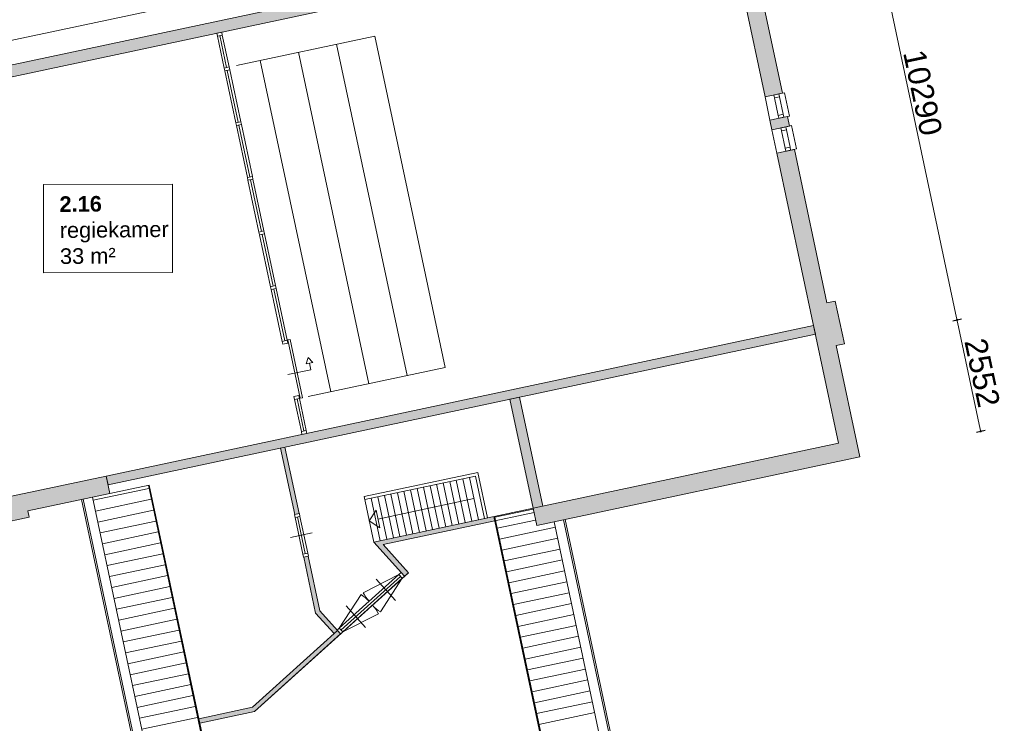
# Model space of a CAD drawing. Header units: millimetres. Extents: x 755778 to 1537169, y 90093 to 392038.
# Tile 103 of 134: x 1159612 to 1181709, y 142852 to 158631. Entities that reach past the tile are written whole.
import ezdxf

# ---------------------------------------------------------------- set-up
doc = ezdxf.new("R2010")
doc.units = ezdxf.units.MM
doc.layers.add('maatlijnen', color=7, linetype='Continuous')
doc.layers.add('NIV 2OS', color=7, linetype='Continuous')
doc.layers.add('oppervlaktelijnen', color=6, linetype='Continuous', lineweight=35, plot=False)
doc.layers.add('RUIMTEnr', color=7, linetype='Continuous', lineweight=5)
doc.styles.get("Standard").update_dxf_attribs({"font": 'arial.ttf'})
doc.dimstyles.new('even', dxfattribs={"dimtxt": 500, "dimasz": 50, "dimexe": 100, "dimexo": 0, "dimgap": 50, "dimtad": 1, "dimdec": 0, "dimzin": 0, "dimdsep": 46, "dimtxsty": 'Standard', "dimblk": 'DOT', "dimcen": 1, "dimclrd": 7, "dimclre": 7, "dimclrt": 7, "dimadec": 0, "dimazin": 0, "dimtfac": 1, "dimtdec": 0, "dimtofl": 0, "dimtmove": 0, "dimatfit": 2, "dimldrblk": 'DOT', "dimfxl": 100, "dimfxlon": 1, "dimtolj": 1, "dimtzin": 0, "dimlwd": 5, "dimarcsym": 0})

# ---------------------------------------------------------------- blocks, each defined once
blk = doc.blocks.new('_Dot')
at = {"color": 0, "linetype": 'ByBlock', "lineweight": -2}
blk.add_line((-0.5, 0), (-1, 0), dxfattribs=at)
at = {"color": 0, "linetype": 'ByBlock', "const_width": 0.5}
blk.add_lwpolyline([(-0.25, 0, 1), (0.25, 0, 1)], format="xyb", close=True, dxfattribs=at)
blk = doc.blocks.new('*D200')
at = {"layer": 'Defpoints', "color": 0, "lineweight": 5, "transparency": 16777216}
for p in [(1175980, 161426), (1180649, 151898), (1178119, 151361)]:
    blk.add_point(p, dxfattribs=at)
at = {"layer": 'maatlijnen', "color": 7, "lineweight": -2, "transparency": 16777216}
for p, q in [((1178412, 161943), (1178608, 161984)), ((1180551, 151878), (1180747, 151919))]:
    blk.add_line(p, q, dxfattribs=at)
at = {"layer": 'maatlijnen', "color": 7, "lineweight": 5, "transparency": 16777216}
blk.add_line((1178520, 161915), (1180639, 151947), dxfattribs=at)
at = {"layer": 'maatlijnen', "color": 7, "lineweight": 5, "transparency": 16777216, "xscale": 50, "yscale": 50, "zscale": 50}
for p, rotation in [((1178510, 161964), 102.0000000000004), ((1180649, 151898), 282.0000000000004)]:
    blk.add_blockref('_Dot', p, dxfattribs=dict(at, rotation=rotation))
at = {"layer": 'maatlijnen', "color": 7, "lineweight": 5, "transparency": 16777216, "insert": (1179878, 156994), "char_height": 500, "attachment_point": 5, "rotation": 282}
blk.add_mtext('\\A1;10290', dxfattribs=at)
blk = doc.blocks.new('*D201')
at = {"layer": 'Defpoints', "color": 0, "lineweight": 5, "transparency": 16777216}
for p in [(1178119, 151361), (1181180, 149402), (1178464, 148825)]:
    blk.add_point(p, dxfattribs=at)
at = {"layer": 'maatlijnen', "color": 7, "lineweight": -2, "transparency": 16777216}
for p, q in [((1180551, 151878), (1180747, 151919)), ((1181082, 149381), (1181278, 149423))]:
    blk.add_line(p, q, dxfattribs=at)
at = {"layer": 'maatlijnen', "color": 7, "lineweight": 5, "transparency": 16777216}
blk.add_line((1180660, 151849), (1181169, 149451), dxfattribs=at)
at = {"layer": 'maatlijnen', "color": 7, "lineweight": 5, "transparency": 16777216, "xscale": 50, "yscale": 50, "zscale": 50}
for p, rotation in [((1180649, 151898), 102.0000000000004), ((1181180, 149402), 282.0000000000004)]:
    blk.add_blockref('_Dot', p, dxfattribs=dict(at, rotation=rotation))
at = {"layer": 'maatlijnen', "color": 7, "lineweight": 5, "transparency": 16777216, "insert": (1181213, 150714), "char_height": 500, "attachment_point": 5, "rotation": 282}
blk.add_mtext('\\A1;2552', dxfattribs=at)
blk = doc.blocks.new('*D203')
at = {"layer": 'Defpoints', "color": 0, "lineweight": 5, "transparency": 16777216}
for p in [(1163595, 148626), (1168448, 125795), (1160206, 124043)]:
    blk.add_point(p, dxfattribs=at)
at = {"layer": 'maatlijnen', "color": 7, "lineweight": -2, "transparency": 16777216}
for p, q in [((1155451, 146895), (1155256, 146854)), ((1160304, 124064), (1160109, 124023))]:
    blk.add_line(p, q, dxfattribs=at)
at = {"layer": 'maatlijnen', "color": 7, "lineweight": 5, "transparency": 16777216}
blk.add_line((1155364, 146825), (1160196, 124092), dxfattribs=at)
at = {"layer": 'maatlijnen', "color": 7, "lineweight": 5, "transparency": 16777216, "xscale": 50, "yscale": 50, "zscale": 50}
for p, rotation in [((1155354, 146874), 102.0000000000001), ((1160206, 124043), 282.0000000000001)]:
    blk.add_blockref('_Dot', p, dxfattribs=dict(at, rotation=rotation))
at = {"layer": 'maatlijnen', "color": 7, "lineweight": 5, "transparency": 16777216, "insert": (1158079, 135522), "char_height": 500, "attachment_point": 5, "rotation": 282}
blk.add_mtext('\\A1;23341', dxfattribs=at)

msp = doc.modelspace()

# ---------------------------------------------------------------- hatches: boundary and pattern name
at = {"layer": 'NIV 2OS', "lineweight": 5}
h = msp.add_hatch(color=7, dxfattribs=at)
h.dxf.hatch_style = 1
h.paths.add_polyline_path([(1157518, 156944.4), (1175515.9, 160770), (1176338.4, 156900.4), (1176729.7, 156983.6), (1175997.6, 160427.7), (1176183.5, 160467.2), (1175979.7, 161425.7), (1175123.8, 161243.8), (1175154, 161102), (1171251.2, 160272.4), (1171251.2, 160129.3), (1158396.2, 157396.9), (1158396.2, 157540), (1157713.6, 157394.9), (1157683.5, 157536.8), (1156832.5, 157355.9), (1157036.2, 156397.3), (1157217.2, 156435.8), (1157949.3, 152991.7), (1158340.5, 153074.9)])
h = msp.add_hatch(color=7, dxfattribs=at)
h.dxf.hatch_style = 1
h.paths.add_polyline_path([(1176886.5, 156246.1), (1176840.7, 156461.3), (1176449.5, 156378.1), (1176495.2, 156162.9)])
h = msp.add_hatch(color=7, dxfattribs=at)
h.dxf.hatch_style = 1
h.paths.add_polyline_path([(1178463.9, 148824.9), (1177933.3, 151321.1), (1178119.1, 151360.6), (1177915.4, 152319.2), (1177729.5, 152279.7), (1176997.5, 155723.7), (1176606.2, 155640.6), (1177989.4, 149133), (1171134.4, 147675.9), (1171217.6, 147284.7)])
h = msp.add_hatch(color=7, dxfattribs=at)
h.dxf.hatch_style = 1
h.paths.add_polyline_path([(1159430.8, 147945.5), (1158608.3, 151815), (1158217, 151731.8), (1158949.1, 148287.8), (1158768.1, 148249.3), (1158971.9, 147290.7), (1159822.9, 147471.6), (1159792.7, 147613.5), (1161638.3, 148005.7), (1161555.2, 148397)])
h = msp.add_hatch(color=7, dxfattribs=at)
h.dxf.hatch_style = 1
h.paths.add_polyline_path([(1161555.2, 148397), (1161596.7, 148201.4), (1177470.3, 151575.4), (1177428.7, 151771)])
h = msp.add_hatch(color=7, dxfattribs=at)
h.dxf.hatch_style = 1
h.paths.add_polyline_path([(1170830.5, 150164.1), (1170615.3, 150118.3), (1171134.4, 147675.9), (1171349.6, 147721.7)])
h = msp.add_hatch(color=7, dxfattribs=at)
h.dxf.hatch_style = 1
h.paths.add_polyline_path([(1165564.8, 149044.8), (1165467, 149024), (1165783.7, 147534), (1165881.5, 147554.8)])
h = msp.add_hatch(color=7, dxfattribs=at)
h.dxf.hatch_style = 1
h.paths.add_polyline_path([(1170274.9, 147390.6), (1170254.2, 147488.4), (1167558.1, 146915.4), (1168247.6, 146149.5), (1168336.8, 146229.8), (1167770.9, 146858.4)])
h = msp.add_hatch(color=7, dxfattribs=at)
h.dxf.hatch_style = 1
h.paths.add_polyline_path([(1166084, 146602), (1165986.2, 146581.3), (1166253.3, 145324.7), (1166669.2, 144862.8), (1166743.5, 144929.8), (1166734.1, 144940.2), (1166345.5, 145371.7)])
h = msp.add_hatch(color=7, dxfattribs=at)
h.dxf.hatch_style = 1
h.paths.add_polyline_path([(1166810.4, 144855.4), (1166743.5, 144929.8), (1164834.7, 143211.1), (1163631.9, 142955.4), (1163652.7, 142857.6), (1164881.7, 143118.9)])

# ---------------------------------------------------------------- linework, layer by layer
at = {"layer": 'NIV 2OS', "color": 7, "lineweight": 5}
for p, q in [((1157518, 156944.4), (1175515.9, 160770)), ((1175515.9, 160770), (1176338.4, 156900.4)), ((1176729.7, 156983.6), (1175997.6, 160427.7)), ((1158396.2, 157396.9), (1171251.2, 160129.3)), ((1164047.6, 158263.8), (1164200, 157546.8)), ((1164255.8, 157558.7), (1164103.4, 158275.7)), ((1164311.5, 157570.5), (1164159.1, 158287.5)), ((1167579.7, 158265.2), (1164476, 157605.5)), ((1169159.9, 150831.3), (1167579.7, 158265.2)), ((1168304, 150649.4), (1166723.9, 158083.3)), ((1167448.1, 150467.5), (1165868, 157901.4)), ((1166592.2, 150285.5), (1165012.1, 157719.5)), ((1164214, 157481.3), (1164460.7, 156320.2)), ((1164516.5, 156332.1), (1164269.7, 157493.2)), ((1164572.3, 156344), (1164325.5, 157505)), ((1176338.4, 156900.4), (1176729.7, 156983.6)), ((1176449.5, 156378.1), (1176338.4, 156900.4)), ((1176773.7, 156993), (1176646.5, 156965.9)), ((1176660.5, 156900.4), (1176743.6, 156509.1)), ((1176884.7, 156470.6), (1176773.7, 156993)), ((1176549, 156876.7), (1176632.1, 156485.4)), ((1176449.5, 156378.1), (1176840.7, 156461.3)), ((1176757.6, 156443.6), (1176884.7, 156470.6)), ((1176840.7, 156461.3), (1176886.5, 156246.1)), ((1164474.7, 156254.7), (1164721.3, 155094.6)), ((1164777, 155106.5), (1164530.4, 156266.6)), ((1164832.8, 155118.3), (1164586.2, 156278.4)), ((1176495.2, 156162.9), (1176449.5, 156378.1)), ((1176886.5, 156246.1), (1176495.2, 156162.9)), ((1176930.5, 156255.4), (1176803.3, 156228.4)), ((1177041.5, 155733.1), (1176930.5, 156255.4)), ((1176606.2, 155640.6), (1176495.2, 156162.9)), ((1176705.7, 156139.2), (1176788.9, 155747.9)), ((1176817.2, 156162.9), (1176900.4, 155771.6)), ((1176997.5, 155723.7), (1176606.2, 155640.6)), ((1176606.2, 155640.6), (1177989.4, 149133)), ((1176914.3, 155706.1), (1177041.5, 155733.1)), ((1177729.5, 152279.7), (1176997.5, 155723.7)), ((1164735.2, 155029.1), (1164981.8, 153869)), ((1165037.5, 153880.9), (1164790.9, 155040.9)), ((1165093.3, 153892.7), (1164846.7, 155052.8)), ((1164995.7, 153803.5), (1165242.3, 152643.4)), ((1165298, 152655.2), (1165051.5, 153815.3)), ((1165353.8, 152667.1), (1165107.2, 153827.2)), ((1165256.2, 152577.9), (1165502.8, 151417.8)), ((1165558.5, 151429.6), (1165312, 152589.7)), ((1165614.3, 151441.5), (1165367.7, 152601.6)), ((1177915.4, 152319.2), (1177729.5, 152279.7)), ((1178119.1, 151360.6), (1177915.4, 152319.2)), ((1161555.2, 148397), (1177428.7, 151771)), ((1177428.7, 151771), (1177470.3, 151575.4)), ((1177470.3, 151575.4), (1161596.7, 148201.4)), ((1165630.2, 151449), (1165679.1, 151459.4)), ((1165907.6, 150143.6), (1165630.2, 151449)), ((1165679.1, 151459.4), (1165956.5, 150154)), ((1177933.3, 151321.1), (1178119.1, 151360.6)), ((1178463.9, 148824.9), (1177933.3, 151321.1)), ((1166088.4, 151053.6), (1166042.9, 150913.5)), ((1166042.9, 150913.5), (1166186.9, 150944.1)), ((1166186.9, 150944.1), (1166088.4, 151053.6)), ((1166146.1, 150782.1), (1166114.9, 150928.8)), ((1165627.7, 150671.9), (1166146.1, 150782.1)), ((1166086.7, 150178.1), (1169159.9, 150831.3)), ((1165780.1, 150112.9), (1165932.5, 149395.9)), ((1165988.3, 149407.8), (1165835.9, 150124.8)), ((1165891.7, 150136.6), (1166044.1, 149419.6)), ((1165956.5, 150154), (1165907.6, 150143.6)), ((1170615.3, 150118.3), (1170830.5, 150164.1)), ((1171134.4, 147675.9), (1170615.3, 150118.3)), ((1170830.5, 150164.1), (1171349.6, 147721.7)), ((1177989.4, 149133), (1171134.4, 147675.9)), ((1171217.6, 147284.7), (1178463.9, 148824.9)), ((1161555.2, 148397), (1159430.8, 147945.5)), ((1161555.2, 148397), (1161638.3, 148005.7)), ((1161596.7, 148201.4), (1161555.2, 148397)), ((1159792.7, 147613.5), (1162518.7, 148192.9)), ((1161261.5, 147854.7), (1162513.5, 148120.8)), ((1162499.1, 148188.7), (1167310.4, 125553.5)), ((1162518.7, 148192.9), (1167329.9, 125557.6)), ((1161002.5, 147870.6), (1166436.5, 122305.7)), ((1161036.8, 147877.9), (1166464.9, 122340.5)), ((1161247.1, 147922.6), (1166058.3, 125287.3)), ((1161313.5, 147610.1), (1162565.5, 147876.3)), ((1159822.9, 147471.6), (1159792.7, 147613.5)), ((1161365.5, 147365.6), (1162617.5, 147631.7)), ((1171134.5, 147675.6), (1167558.1, 146915.4)), ((1170278.3, 147471), (1171139.1, 147654)), ((1171134.5, 147675.6), (1171217.6, 147284.7)), ((1158971.9, 147290.7), (1159822.9, 147471.6)), ((1171155.3, 147577.7), (1167770.9, 146858.4)), ((1170254.1, 147488.8), (1174587.8, 127100.3)), ((1170278.3, 147471), (1174607.3, 127104.5)), ((1170330.3, 147226.5), (1171191.1, 147409.4)), ((1176349.2, 126100.1), (1171819.1, 147412.5)), ((1176383.5, 126107.4), (1171853.4, 147419.8)), ((1161417.4, 147121.1), (1162669.5, 147387.2)), ((1170382.3, 146981.9), (1171634.3, 147248.1)), ((1176138.9, 126055.4), (1171608.8, 147367.8)), ((1161469.4, 146876.5), (1162721.4, 147142.7)), ((1170434.2, 146737.4), (1171686.3, 147003.5)), ((1161521.4, 146632), (1162773.4, 146898.1)), ((1167558.1, 146915.4), (1168247.6, 146149.5)), ((1168336.8, 146229.8), (1167770.9, 146858.4)), ((1170486.2, 146492.8), (1171738.3, 146759)), ((1161573.4, 146387.5), (1162825.4, 146653.6)), ((1170538.2, 146248.3), (1171790.2, 146514.4)), ((1161625.3, 146142.9), (1162877.4, 146409)), ((1161677.3, 145898.4), (1162929.4, 146164.5)), ((1166783.9, 144985), (1168121.6, 146189.4)), ((1166822.1, 144942.6), (1168159.7, 146147.1)), ((1168197.9, 146104.7), (1166860.2, 144900.3)), ((1168121.6, 146189.4), (1167319.7, 145780.8)), ((1168197.9, 146104.7), (1167707.7, 145349.9)), ((1168247.6, 146149.5), (1168336.8, 146229.8)), ((1170590.2, 146003.8), (1171842.2, 146269.9)), ((1161729.3, 145653.8), (1162981.3, 145920)), ((1170642.2, 145759.2), (1171894.2, 146025.4)), ((1161781.3, 145409.3), (1163033.3, 145675.4)), ((1166783.9, 144985), (1167274.1, 145739.8)), ((1170694.1, 145514.7), (1171946.2, 145780.8)), ((1161833.3, 145164.8), (1163085.3, 145430.9)), ((1170746.1, 145270.2), (1171998.1, 145536.3)), ((1161885.2, 144920.2), (1163137.3, 145186.4)), ((1166669.2, 144862.8), (1166253.3, 145324.7)), ((1166810.4, 144855.4), (1166345.5, 145371.7)), ((1166860.2, 144900.3), (1167662.1, 145308.9)), ((1170798.1, 145025.6), (1172050.1, 145291.8)), ((1170850.1, 144781.1), (1172102.1, 145047.2)), ((1161937.2, 144675.7), (1163189.2, 144941.8)), ((1166743.5, 144929.8), (1164834.7, 143211.1)), ((1166810.4, 144855.4), (1164881.7, 143118.9)), ((1170902, 144536.6), (1172154.1, 144802.7)), ((1161989.2, 144431.2), (1163241.2, 144697.3)), ((1170954, 144292), (1172206.1, 144558.1)), ((1162041.2, 144186.6), (1163293.2, 144452.8)), ((1171006, 144047.5), (1172258, 144313.6)), ((1162093.1, 143942.1), (1163345.2, 144208.2)), ((1162145.1, 143697.6), (1163397.2, 143963.7)), ((1171058, 143802.9), (1172310, 144069.1)), ((1162197.1, 143453), (1163449.1, 143719.1)), ((1171110, 143558.4), (1172362, 143824.5)), ((1162249.1, 143208.5), (1163501.1, 143474.6)), ((1171161.9, 143313.9), (1172414, 143580)), ((1162301.1, 142963.9), (1163553.1, 143230.1)), ((1164834.7, 143211.1), (1163631.9, 142955.4)), ((1171213.9, 143069.3), (1172465.9, 143335.5)), ((1162353, 142719.4), (1163605.1, 142985.5)), ((1164881.7, 143118.9), (1163652.7, 142857.6)), ((1171265.9, 142824.8), (1172517.9, 143090.9))]:
    msp.add_line(p, q, dxfattribs=at)
at = {"layer": 'NIV 2OS', "color": 253, "lineweight": 5, "true_color": 0x9ea0a1}
msp.add_line((1158856.2, 158044.7), (1170686.2, 160559.2), dxfattribs=at)
at = {"layer": 'NIV 2OS', "color": 7, "linetype": 'ByBlock', "lineweight": 5}
for p, q in [((1164145.2, 158353.1), (1164033.7, 158329.4)), ((1164033.7, 158329.4), (1164047.6, 158263.8)), ((1164159.1, 158287.5), (1164047.6, 158263.8)), ((1164159.1, 158287.5), (1164145.2, 158353.1)), ((1164311.5, 157570.5), (1164200, 157546.8)), ((1164325.5, 157505), (1164311.5, 157570.5)), ((1164200, 157546.8), (1164214, 157481.3)), ((1164325.5, 157505), (1164214, 157481.3)), ((1176535, 156942.2), (1176646.5, 156965.9)), ((1176549, 156876.7), (1176535, 156942.2)), ((1176549, 156876.7), (1176660.5, 156900.4)), ((1176646.5, 156965.9), (1176660.5, 156900.4)), ((1176632.1, 156485.4), (1176743.6, 156509.1)), ((1176646.1, 156419.9), (1176632.1, 156485.4)), ((1176743.6, 156509.1), (1176757.6, 156443.6)), ((1164572.3, 156344), (1164460.7, 156320.2)), ((1164460.7, 156320.2), (1164474.7, 156254.7)), ((1164586.2, 156278.4), (1164474.7, 156254.7)), ((1164586.2, 156278.4), (1164572.3, 156344)), ((1176646.1, 156419.9), (1176757.6, 156443.6)), ((1176691.8, 156204.7), (1176803.3, 156228.4)), ((1176803.3, 156228.4), (1176817.2, 156162.9)), ((1176705.7, 156139.2), (1176691.8, 156204.7)), ((1176705.7, 156139.2), (1176817.2, 156162.9)), ((1176788.9, 155747.9), (1176900.4, 155771.6)), ((1176802.8, 155682.4), (1176788.9, 155747.9)), ((1176802.8, 155682.4), (1176914.3, 155706.1)), ((1176900.4, 155771.6), (1176914.3, 155706.1)), ((1164832.8, 155118.3), (1164721.3, 155094.6)), ((1164721.3, 155094.6), (1164735.2, 155029.1)), ((1164846.7, 155052.8), (1164735.2, 155029.1)), ((1164846.7, 155052.8), (1164832.8, 155118.3)), ((1165093.3, 153892.7), (1164981.8, 153869)), ((1164981.8, 153869), (1164995.7, 153803.5)), ((1165107.2, 153827.2), (1164995.7, 153803.5)), ((1165107.2, 153827.2), (1165093.3, 153892.7)), ((1165353.8, 152667.1), (1165242.3, 152643.4)), ((1165242.3, 152643.4), (1165256.2, 152577.9)), ((1165367.7, 152601.6), (1165256.2, 152577.9)), ((1165367.7, 152601.6), (1165353.8, 152667.1)), ((1165614.3, 151441.5), (1165502.8, 151417.8)), ((1165502.8, 151417.8), (1165516.7, 151352.2)), ((1165628.2, 151375.9), (1165516.7, 151352.2)), ((1165628.2, 151375.9), (1165614.3, 151441.5)), ((1165877.7, 150202.2), (1165766.2, 150178.5)), ((1165766.2, 150178.5), (1165780.1, 150112.9)), ((1165891.7, 150136.6), (1165780.1, 150112.9)), ((1165891.7, 150136.6), (1165877.7, 150202.2)), ((1166044.1, 149419.6), (1165932.5, 149395.9)), ((1165932.5, 149395.9), (1165946.5, 149330.4)), ((1166058, 149354.1), (1166044.1, 149419.6)), ((1166058, 149354.1), (1165946.5, 149330.4)), ((1165888.4, 147556.2), (1165776.9, 147532.5)), ((1165776.9, 147532.5), (1165790.8, 147467)), ((1165790.8, 147467), (1165902.3, 147490.7)), ((1165902.3, 147490.7), (1165888.4, 147556.2)), ((1166076.9, 146669), (1165965.4, 146645.3)), ((1165965.4, 146645.3), (1165979.4, 146579.8)), ((1165979.4, 146579.8), (1166090.9, 146603.5)), ((1166090.9, 146603.5), (1166076.9, 146669)), ((1168042.1, 145605.2), (1167608.5, 146086.7)), ((1168171.4, 146234.3), (1168121.6, 146189.4)), ((1168197.9, 146104.7), (1168121.6, 146189.4)), ((1168247.6, 146149.5), (1168171.4, 146234.3)), ((1168197.9, 146104.7), (1168247.6, 146149.5)), ((1167373.3, 145003), (1166939.7, 145484.5)), ((1166783.9, 144985), (1166734.1, 144940.2)), ((1166860.2, 144900.3), (1166783.9, 144985)), ((1166810.4, 144855.4), (1166734.1, 144940.2)), ((1166810.4, 144855.4), (1166860.2, 144900.3))]:
    msp.add_line(p, q, dxfattribs=at)
at = {"layer": 'NIV 2OS', "color": 7, "linetype": 'Continuous', "lineweight": 5}
for p, q in [((1165783.7, 147534), (1165467, 149024)), ((1165881.5, 147554.8), (1165564.8, 149044.8)), ((1169896.6, 148479.8), (1167341, 147936.6)), ((1167355.6, 147868.1), (1169842.7, 148396.7)), ((1169263, 148273.5), (1169465.5, 147320.8)), ((1169409.7, 148304.7), (1169612.2, 147352)), ((1169556.4, 148335.9), (1169758.9, 147383.2)), ((1169703.1, 148367.1), (1169905.6, 147414.4)), ((1169842.7, 148396.7), (1170045.2, 147444)), ((1169896.6, 148479.8), (1170113.7, 147458.6)), ((1168235.9, 148055.2), (1168438.4, 147102.5)), ((1168382.6, 148086.4), (1168585.1, 147133.7)), ((1168529.4, 148117.6), (1168731.9, 147164.9)), ((1168676.1, 148148.8), (1168878.6, 147196)), ((1168822.8, 148179.9), (1169025.3, 147227.2)), ((1168969.5, 148211.1), (1169172, 147258.4)), ((1169116.3, 148242.3), (1169318.8, 147289.6)), ((1167341, 147936.6), (1167558.1, 146915.4)), ((1167502.3, 147899.3), (1167704.8, 146946.6)), ((1167649, 147930.5), (1167851.5, 146977.7)), ((1169804.4, 147890.7), (1167652.5, 147433.3)), ((1167795.8, 147961.6), (1167998.3, 147008.9)), ((1167942.5, 147992.8), (1168145, 147040.1)), ((1168089.2, 148024), (1168291.7, 147071.3)), ((1167456.8, 147391.7), (1167610.9, 147628.9)), ((1167610.9, 147628.9), (1167694.1, 147237.7)), ((1165790.8, 147467), (1165965.4, 146645.3)), ((1166021.2, 146657.2), (1165846.5, 147478.8)), ((1165902.3, 147490.7), (1166076.9, 146669)), ((1167694.1, 147237.7), (1167456.8, 147391.7)), ((1165689.3, 147016), (1166178.4, 147120)), ((1166084, 146602), (1165986.2, 146581.3)), ((1166253.3, 145324.7), (1165986.2, 146581.3)), ((1166345.5, 145371.7), (1166084, 146602))]:
    msp.add_line(p, q, dxfattribs=at)
at = {"layer": 'NIV 2OS', "color": 7, "lineweight": 5}
for centre, start, end in [((1166783.9, 144985), 42, 57), ((1168121.6, 146189.4), 207, 222), ((1166860.2, 144900.3), 27, 42), ((1168197.9, 146104.7), 222, 237)]:
    msp.add_arc(centre, 900, start, end, dxfattribs=at)
at = {"layer": 'oppervlaktelijnen', "lineweight": 5}
msp.add_lwpolyline([(1163652.7, 142857.6), (1164881.7, 143118.9), (1168336.8, 146229.8), (1167770.9, 146858.4), (1170274.9, 147390.6), (1174587.8, 127100.3), (1167310.4, 125553.5), (1163652.7, 142857.6)], dxfattribs=at)
at = {"layer": 'RUIMTEnr', "lineweight": 5}
msp.add_lwpolyline([(1160142.6, 154935.7), (1163038.9, 154941.1), (1163042.4, 152962.3), (1160146.2, 152957)], close=True, dxfattribs=at)

# ---------------------------------------------------------------- texts
at = {"layer": 'RUIMTEnr', "lineweight": 5, "insert": (1160509.9, 153908.4), "char_height": 350, "attachment_point": 4, "rotation": 0.55311}
msp.add_mtext_dynamic_manual_height_columns('{\\fArial|b1|i0|c0|p34;2.16\\P}regiekamer\\P33 m²', width=3852.586, gutter_width=121.2, heights=[0], dxfattribs=at)

# ---------------------------------------------------------------- dimensions: what is measured, and where the dimension line sits
at = {"layer": 'maatlijnen', "lineweight": 5}
for p1, p2, distance, picture, middle in [((1175979.7, 161425.7), (1178119.1, 151360.6), 2586.6, '*D200', (1179878.2, 156994.4)), ((1163595.1, 148626.1), (1168448, 125795.3), -8425.6, '*D203', (1158078.8, 135522.4))]:
    dim = msp.add_aligned_dim(p1=p1, p2=p2, distance=distance, dimstyle='even', dxfattribs=at)
    dim.commit()
    dim.dimension.update_dxf_attribs({"geometry": picture, "text_midpoint": middle})
dim = msp.add_linear_dim(base=(1181179.8, 149402.2), p1=(1178119.1, 151360.6), p2=(1178463.9, 148824.9), angle=102, dimstyle='even', override={"dimtmove": 1}, dxfattribs=at)
dim.commit()
dim.dimension.update_dxf_attribs({"geometry": '*D201', "text_midpoint": (1181213.2, 150713.8)})

doc.saveas('drawing.dxf')
